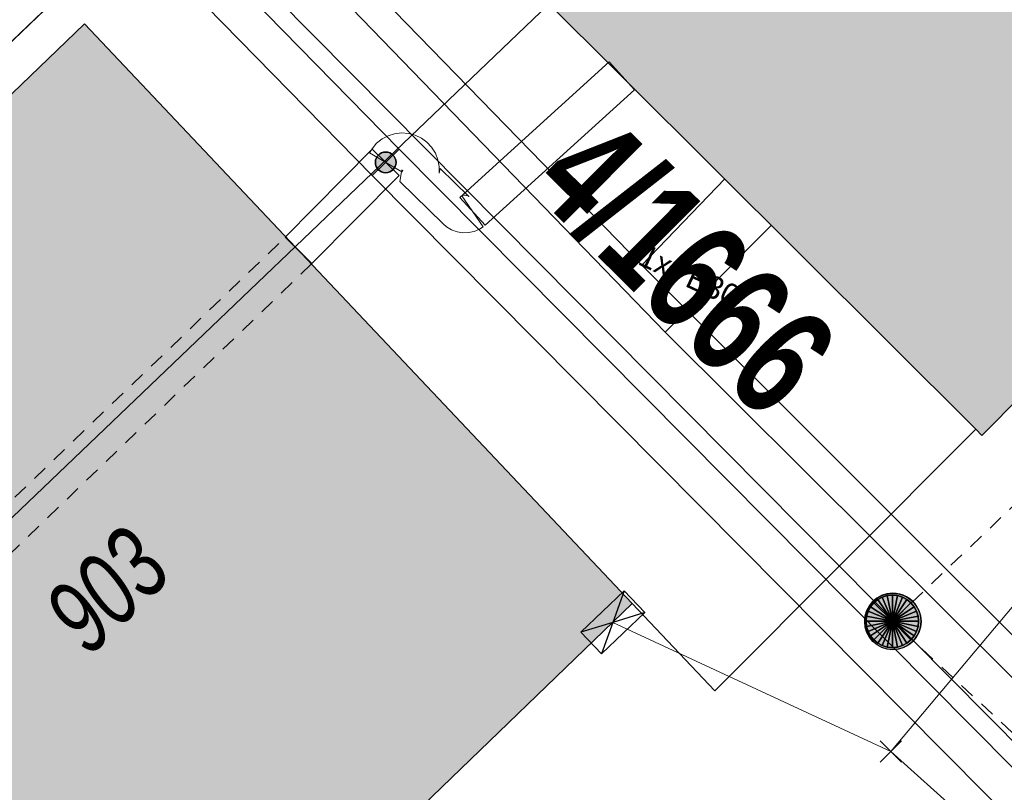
# Model space of a CAD drawing. Header units: metres. Extents: x 2695560 to 2696939, y 1260529 to 1262050.
# Tile 175 of 256: x 2695706 to 2695719, y 1260974 to 1260984. Entities that reach past the tile are written whole.
import ezdxf

# ---------------------------------------------------------------- set-up
doc = ezdxf.new("R2010")
doc.units = ezdxf.units.M
doc.linetypes.add('AUSGEZOGEN', pattern=[0])
doc.linetypes.add('VERDECKT2_S2', pattern=[0.36, 0.2, -0.16])
for name, color, linetype in [('XR$1$AV_Gebäudeflächen (BB)', 7, 'AUSGEZOGEN'), ('XR$1$AV_Grundstück-Nr.', 7, 'AUSGEZOGEN'), ('XR$1$AV_Linien (BB)', 7, 'AUSGEZOGEN'), ('XR$1$AV_Versicherung-Nr.', 7, 'AUSGEZOGEN'), ('XR$1$AW_LK_Schachtdeckel', 24, 'AUSGEZOGEN'), ('XR$1$EW_LK_Knoten', 1, 'AUSGEZOGEN'), ('XR$1$Liegenschaftsgrenzen', 7, 'AUSGEZOGEN'), ('XR$1$PFAW', 255, 'AUSGEZOGEN'), ('XR$1$RAEW', 8, 'AUSGEZOGEN'), ('XR$1$RP_Abstandslinie', 7, 'AUSGEZOGEN')]:
    doc.layers.add(name, color=color, linetype=linetype)
for name, color, linetype, lineweight in [('XR$2$ABW-Linie-R-ungenau', 4, 'VERDECKT2_S2', 18), ('XR$2$ABW-Punkt', 6, 'AUSGEZOGEN', 18), ('XR$2$ELE-LinieFlaeche-genau', 1, 'AUSGEZOGEN', 18), ('XR$2$ELE-LinieFlaeche-ungenau', 1, 'VERDECKT2_S2', 18), ('XR$2$GAS-Linie-genau', 12, 'AUSGEZOGEN', 18), ('XR$2$KOM-Linie-U-genau', 91, 'AUSGEZOGEN', 18), ('XR$2$KOM-Punkt-U', 91, 'AUSGEZOGEN', 18), ('XR$2$WAS-Linie-genau', 5, 'AUSGEZOGEN', 18), ('XR$2$WEI-Text', 59, 'AUSGEZOGEN', 18)]:
    doc.layers.add(name, color=color, linetype=linetype, lineweight=lineweight)
doc.styles.add('ARIAL', font='arial.ttf')
doc.styles.add('TXT', font='txt')

# ---------------------------------------------------------------- blocks, each defined once
blk = doc.blocks.new('BAW2082')
at = {"layer": 'XR$1$PFAW', "transparency": 33554687}
blk.add_hatch(color=7, dxfattribs=at).paths.add_polyline_path([(0.509, -0.003), (0.499, 0.098), (0.469, 0.194), (0.42, 0.283), (0.354, 0.359), (0.274, 0.421), (0.183, 0.466), (0.085, 0.491), (-0.016, 0.496), (-0.116, 0.481), (-0.211, 0.446), (-0.297, 0.392), (-0.37, 0.323), (-0.428, 0.24), (-0.468, 0.147), (-0.488, 0.047), (-0.488, -0.054), (-0.468, -0.153), (-0.428, -0.246), (-0.37, -0.329), (-0.297, -0.398), (-0.211, -0.452), (-0.116, -0.487), (-0.016, -0.502), (0.085, -0.497), (0.183, -0.472), (0.274, -0.427), (0.354, -0.366), (0.42, -0.289), (0.469, -0.2), (0.499, -0.104)])
at = {"transparency": 33554687}
for start, end in [(91.1948, 268.8052), (268.8052, 91.1948)]:
    blk.add_arc((0.01, 0), 0.5, start, end, dxfattribs=at)
at = {"layer": 'XR$1$PFAW', "transparency": 33554687}
blk.add_circle((0.009, -0.003), 0.5, dxfattribs=at)
blk = doc.blocks.new('BEW957')
at = {"layer": 'XR$1$RAEW', "transparency": 33554687}
blk.add_hatch(color=1, dxfattribs=at).paths.add_polyline_path([(-0.5, 0), (-0.497, -0.051), (-0.49, -0.101), (-0.477, -0.15), (-0.459, -0.197), (-0.437, -0.243), (-0.41, -0.286), (-0.379, -0.326), (-0.344, -0.362), (-0.306, -0.395), (-0.264, -0.424), (-0.22, -0.449), (-0.174, -0.469), (-0.125, -0.484), (-0.076, -0.494), (-0.025, -0.499), (0.025, -0.499), (0.076, -0.494), (0.125, -0.484), (0.174, -0.469), (0.22, -0.449), (0.264, -0.424), (0.306, -0.395), (0.344, -0.362), (0.379, -0.326), (0.41, -0.286), (0.437, -0.243), (0.459, -0.197), (0.477, -0.15), (0.49, -0.101), (0.497, -0.051), (0.5, 0), (0.497, 0.051), (0.49, 0.101), (0.477, 0.15), (0.459, 0.197), (0.437, 0.243), (0.41, 0.286), (0.379, 0.326), (0.344, 0.362), (0.306, 0.395), (0.264, 0.424), (0.22, 0.449), (0.174, 0.469), (0.125, 0.484), (0.076, 0.494), (0.025, 0.499), (-0.025, 0.499), (-0.076, 0.494), (-0.125, 0.484), (-0.174, 0.469), (-0.22, 0.449), (-0.264, 0.424), (-0.306, 0.395), (-0.344, 0.362), (-0.379, 0.326), (-0.41, 0.286), (-0.437, 0.243), (-0.459, 0.197), (-0.477, 0.15), (-0.49, 0.101), (-0.497, 0.051)])
at = {"color": 1, "transparency": 33554687}
for start, end in [(90, 180), (0, 90), (180, 270), (270, 0)]:
    blk.add_arc((0, 0), 0.5, start, end, dxfattribs=at)
at = {"layer": 'XR$1$RAEW', "color": 1, "transparency": 33554687}
blk.add_circle((0, 0), 0.5, dxfattribs=at)
blk = doc.blocks.new('KOM-BAUWERK-U')
at = {"layer": 'XR$2$KOM-Punkt-U', "linetype": 'AUSGEZOGEN', "lineweight": 25, "transparency": 33554687}
blk.add_polyline3d([(-400, -200, 2500), (400, -200, 2500), (400, 200, 2500), (-400, 200, 2500)], close=True, dxfattribs=at)
for points in [[(-400, 200, 2500), (0, 0, 2500), (400, -200, 2500)], [(-400, -200, 2500), (0, 0, 2500), (400, 200, 2500)]]:
    blk.add_polyline3d(points, dxfattribs=at)
blk = doc.blocks.new('KOM-UNBEKANNT-U')
at = {"layer": 'XR$2$KOM-Punkt-U', "linetype": 'AUSGEZOGEN', "lineweight": 20, "transparency": 33554687}
for p, q in [((0, 0, 2500), (-141, 141, 2500)), ((0, 0, 2500), (141, 141, 2500)), ((-141, -141, 2500), (0, 0, 2500)), ((141, -141, 2500), (0, 0, 2500))]:
    blk.add_line(p, q, dxfattribs=at)
blk = doc.blocks.new('ABW-KONTROLLSCHACHT')
at = {"layer": 'XR$2$ABW-Punkt', "linetype": 'AUSGEZOGEN', "lineweight": 25, "transparency": 33554687}
for points in [[(-194, 291, 2500), (0, 0, 2500), (-247, 247, 2500)], [(-194, 291), (0, 0), (-247, 247)], [(-194, 291, 2500), (-194, 291), (-247, 247), (-247, 247, 2500)], [(-134, 323, 2500), (0, 0, 2500), (-194, 291, 2500)], [(-134, 323), (0, 0), (-194, 291)], [(-134, 323, 2500), (-134, 323), (-194, 291), (-194, 291, 2500)], [(-68, 343, 2500), (0, 0, 2500), (-134, 323, 2500)], [(-68, 343), (0, 0), (-134, 323)], [(-68, 343, 2500), (-68, 343), (-134, 323), (-134, 323, 2500)], [(0, 350, 2500), (0, 0, 2500), (-68, 343, 2500)], [(0, 350), (0, 0), (-68, 343)], [(0, 350, 2500), (0, 350), (-68, 343), (-68, 343, 2500)], [(68, 343, 2500), (0, 0, 2500), (0, 350, 2500)], [(68, 343), (0, 0), (0, 350)], [(68, 343, 2500), (68, 343), (0, 350), (0, 350, 2500)], [(134, 323, 2500), (0, 0, 2500), (68, 343, 2500)], [(134, 323), (0, 0), (68, 343)], [(194, 291, 2500), (0, 0, 2500), (134, 323, 2500)], [(194, 291), (0, 0), (134, 323)], [(247, 247, 2500), (0, 0, 2500), (194, 291, 2500)], [(247, 247), (0, 0), (194, 291)], [(134, 323, 2500), (134, 323), (68, 343), (68, 343, 2500)], [(194, 291, 2500), (194, 291), (134, 323), (134, 323, 2500)], [(247, 247, 2500), (247, 247), (194, 291), (194, 291, 2500)], [(-323, 134, 2500), (0, 0, 2500), (-343, 68, 2500)], [(-323, 134), (0, 0), (-343, 68)], [(-323, 134, 2500), (-323, 134), (-343, 68), (-343, 68, 2500)], [(-291, 194, 2500), (0, 0, 2500), (-323, 134, 2500)], [(-291, 194), (0, 0), (-323, 134)], [(-291, 194, 2500), (-291, 194), (-323, 134), (-323, 134, 2500)], [(-247, 247, 2500), (0, 0, 2500), (-291, 194, 2500)], [(-247, 247), (0, 0), (-291, 194)], [(-247, 247, 2500), (-247, 247), (-291, 194), (-291, 194, 2500)], [(291, 194, 2500), (0, 0, 2500), (247, 247, 2500)], [(291, 194), (0, 0), (247, 247)], [(323, 134, 2500), (0, 0, 2500), (291, 194, 2500)], [(323, 134), (0, 0), (291, 194)], [(343, 68, 2500), (0, 0, 2500), (323, 134, 2500)], [(343, 68), (0, 0), (323, 134)], [(291, 194, 2500), (291, 194), (247, 247), (247, 247, 2500)], [(323, 134, 2500), (323, 134), (291, 194), (291, 194, 2500)], [(343, 68, 2500), (343, 68), (323, 134), (323, 134, 2500)], [(-343, 68, 2500), (0, 0, 2500), (-350, 0, 2500)], [(-343, 68), (0, 0), (-350, 0)], [(-343, 68, 2500), (-343, 68), (-350, 0), (-350, 0, 2500)], [(-350, 0, 2500), (0, 0, 2500), (-343, -68, 2500)], [(-350, 0), (0, 0), (-343, -68)], [(-343, -68, 2500), (0, 0, 2500), (-323, -134, 2500)], [(-343, -68), (0, 0), (-323, -134)], [(-323, -134, 2500), (0, 0, 2500), (-291, -194, 2500)], [(-323, -134), (0, 0), (-291, -194)], [(-291, -194, 2500), (0, 0, 2500), (-247, -247, 2500)], [(-291, -194), (0, 0), (-247, -247)], [(-247, -247, 2500), (0, 0, 2500), (-194, -291, 2500)], [(-247, -247), (0, 0), (-194, -291)], [(-194, -291, 2500), (0, 0, 2500), (-134, -323, 2500)], [(-194, -291), (0, 0), (-134, -323)], [(-134, -323, 2500), (0, 0, 2500), (-68, -343, 2500)], [(-134, -323), (0, 0), (-68, -343)], [(-68, -343, 2500), (0, 0, 2500), (0, -350, 2500)], [(-68, -343), (0, 0), (0, -350)], [(350, 0, 2500), (0, 0, 2500), (343, 68, 2500)], [(350, 0), (0, 0), (343, 68)], [(0, -350, 2500), (0, 0, 2500), (68, -343, 2500)], [(68, -343, 2500), (0, 0, 2500), (134, -323, 2500)], [(134, -323, 2500), (0, 0, 2500), (194, -291, 2500)], [(194, -291, 2500), (0, 0, 2500), (247, -247, 2500)], [(247, -247, 2500), (0, 0, 2500), (291, -194, 2500)], [(291, -194, 2500), (0, 0, 2500), (323, -134, 2500)], [(323, -134, 2500), (0, 0, 2500), (343, -68, 2500)], [(343, -68, 2500), (0, 0, 2500), (350, 0, 2500)], [(0, -350), (0, 0), (68, -343)], [(68, -343), (0, 0), (134, -323)], [(134, -323), (0, 0), (194, -291)], [(194, -291), (0, 0), (247, -247)], [(247, -247), (0, 0), (291, -194)], [(291, -194), (0, 0), (323, -134)], [(323, -134), (0, 0), (343, -68)], [(343, -68), (0, 0), (350, 0)], [(350, 0, 2500), (350, 0), (343, 68), (343, 68, 2500)], [(-350, 0, 2500), (-350, 0), (-343, -68), (-343, -68, 2500)], [(-343, -68, 2500), (-343, -68), (-323, -134), (-323, -134, 2500)], [(323, -134, 2500), (323, -134), (343, -68), (343, -68, 2500)], [(343, -68, 2500), (343, -68), (350, 0), (350, 0, 2500)], [(-323, -134, 2500), (-323, -134), (-291, -194), (-291, -194, 2500)], [(-291, -194, 2500), (-291, -194), (-247, -247), (-247, -247, 2500)], [(-247, -247, 2500), (-247, -247), (-194, -291), (-194, -291, 2500)], [(194, -291, 2500), (194, -291), (247, -247), (247, -247, 2500)], [(247, -247, 2500), (247, -247), (291, -194), (291, -194, 2500)], [(291, -194, 2500), (291, -194), (323, -134), (323, -134, 2500)], [(-194, -291, 2500), (-194, -291), (-134, -323), (-134, -323, 2500)], [(-134, -323, 2500), (-134, -323), (-68, -343), (-68, -343, 2500)], [(-68, -343, 2500), (-68, -343), (0, -350), (0, -350, 2500)], [(0, -350, 2500), (0, -350), (68, -343), (68, -343, 2500)], [(68, -343, 2500), (68, -343), (134, -323), (134, -323, 2500)], [(134, -323, 2500), (134, -323), (194, -291), (194, -291, 2500)]]:
    blk.add_3dface(points, dxfattribs=at)
blk = doc.blocks.new('ABW-DECKEL')
at = {"layer": 'XR$2$ABW-Punkt', "linetype": 'AUSGEZOGEN', "lineweight": 25, "transparency": 33554687}
for points in [[(-194, 291, 2500), (0, 0, 2500), (-247, 247, 2500)], [(-194, 291), (0, 0), (-247, 247)], [(-194, 291, 2500), (-194, 291), (-247, 247), (-247, 247, 2500)], [(-134, 323, 2500), (0, 0, 2500), (-194, 291, 2500)], [(-134, 323), (0, 0), (-194, 291)], [(-134, 323, 2500), (-134, 323), (-194, 291), (-194, 291, 2500)], [(-68, 343, 2500), (0, 0, 2500), (-134, 323, 2500)], [(-68, 343), (0, 0), (-134, 323)], [(-68, 343, 2500), (-68, 343), (-134, 323), (-134, 323, 2500)], [(0, 350, 2500), (0, 0, 2500), (-68, 343, 2500)], [(0, 350), (0, 0), (-68, 343)], [(0, 350, 2500), (0, 350), (-68, 343), (-68, 343, 2500)], [(68, 343, 2500), (0, 0, 2500), (0, 350, 2500)], [(68, 343), (0, 0), (0, 350)], [(68, 343, 2500), (68, 343), (0, 350), (0, 350, 2500)], [(134, 323, 2500), (0, 0, 2500), (68, 343, 2500)], [(134, 323), (0, 0), (68, 343)], [(194, 291, 2500), (0, 0, 2500), (134, 323, 2500)], [(194, 291), (0, 0), (134, 323)], [(247, 247, 2500), (0, 0, 2500), (194, 291, 2500)], [(247, 247), (0, 0), (194, 291)], [(134, 323, 2500), (134, 323), (68, 343), (68, 343, 2500)], [(194, 291, 2500), (194, 291), (134, 323), (134, 323, 2500)], [(247, 247, 2500), (247, 247), (194, 291), (194, 291, 2500)], [(-323, 134, 2500), (0, 0, 2500), (-343, 68, 2500)], [(-323, 134), (0, 0), (-343, 68)], [(-323, 134, 2500), (-323, 134), (-343, 68), (-343, 68, 2500)], [(-291, 194, 2500), (0, 0, 2500), (-323, 134, 2500)], [(-291, 194), (0, 0), (-323, 134)], [(-291, 194, 2500), (-291, 194), (-323, 134), (-323, 134, 2500)], [(-247, 247, 2500), (0, 0, 2500), (-291, 194, 2500)], [(-247, 247), (0, 0), (-291, 194)], [(-247, 247, 2500), (-247, 247), (-291, 194), (-291, 194, 2500)], [(291, 194, 2500), (0, 0, 2500), (247, 247, 2500)], [(291, 194), (0, 0), (247, 247)], [(323, 134, 2500), (0, 0, 2500), (291, 194, 2500)], [(323, 134), (0, 0), (291, 194)], [(343, 68, 2500), (0, 0, 2500), (323, 134, 2500)], [(343, 68), (0, 0), (323, 134)], [(291, 194, 2500), (291, 194), (247, 247), (247, 247, 2500)], [(323, 134, 2500), (323, 134), (291, 194), (291, 194, 2500)], [(343, 68, 2500), (343, 68), (323, 134), (323, 134, 2500)], [(-343, 68, 2500), (0, 0, 2500), (-350, 0, 2500)], [(-343, 68), (0, 0), (-350, 0)], [(-343, 68, 2500), (-343, 68), (-350, 0), (-350, 0, 2500)], [(-350, 0, 2500), (0, 0, 2500), (-343, -68, 2500)], [(-350, 0), (0, 0), (-343, -68)], [(-343, -68, 2500), (0, 0, 2500), (-323, -134, 2500)], [(-343, -68), (0, 0), (-323, -134)], [(-323, -134, 2500), (0, 0, 2500), (-291, -194, 2500)], [(-323, -134), (0, 0), (-291, -194)], [(-291, -194, 2500), (0, 0, 2500), (-247, -247, 2500)], [(-291, -194), (0, 0), (-247, -247)], [(-247, -247, 2500), (0, 0, 2500), (-194, -291, 2500)], [(-247, -247), (0, 0), (-194, -291)], [(-194, -291, 2500), (0, 0, 2500), (-134, -323, 2500)], [(-194, -291), (0, 0), (-134, -323)], [(-134, -323, 2500), (0, 0, 2500), (-68, -343, 2500)], [(-134, -323), (0, 0), (-68, -343)], [(-68, -343, 2500), (0, 0, 2500), (0, -350, 2500)], [(-68, -343), (0, 0), (0, -350)], [(350, 0, 2500), (0, 0, 2500), (343, 68, 2500)], [(350, 0), (0, 0), (343, 68)], [(0, -350, 2500), (0, 0, 2500), (68, -343, 2500)], [(68, -343, 2500), (0, 0, 2500), (134, -323, 2500)], [(134, -323, 2500), (0, 0, 2500), (194, -291, 2500)], [(194, -291, 2500), (0, 0, 2500), (247, -247, 2500)], [(247, -247, 2500), (0, 0, 2500), (291, -194, 2500)], [(291, -194, 2500), (0, 0, 2500), (323, -134, 2500)], [(323, -134, 2500), (0, 0, 2500), (343, -68, 2500)], [(343, -68, 2500), (0, 0, 2500), (350, 0, 2500)], [(0, -350), (0, 0), (68, -343)], [(68, -343), (0, 0), (134, -323)], [(134, -323), (0, 0), (194, -291)], [(194, -291), (0, 0), (247, -247)], [(247, -247), (0, 0), (291, -194)], [(291, -194), (0, 0), (323, -134)], [(323, -134), (0, 0), (343, -68)], [(343, -68), (0, 0), (350, 0)], [(350, 0, 2500), (350, 0), (343, 68), (343, 68, 2500)], [(-350, 0, 2500), (-350, 0), (-343, -68), (-343, -68, 2500)], [(-343, -68, 2500), (-343, -68), (-323, -134), (-323, -134, 2500)], [(323, -134, 2500), (323, -134), (343, -68), (343, -68, 2500)], [(343, -68, 2500), (343, -68), (350, 0), (350, 0, 2500)], [(-323, -134, 2500), (-323, -134), (-291, -194), (-291, -194, 2500)], [(-291, -194, 2500), (-291, -194), (-247, -247), (-247, -247, 2500)], [(-247, -247, 2500), (-247, -247), (-194, -291), (-194, -291, 2500)], [(194, -291, 2500), (194, -291), (247, -247), (247, -247, 2500)], [(247, -247, 2500), (247, -247), (291, -194), (291, -194, 2500)], [(291, -194, 2500), (291, -194), (323, -134), (323, -134, 2500)], [(-194, -291, 2500), (-194, -291), (-134, -323), (-134, -323, 2500)], [(-134, -323, 2500), (-134, -323), (-68, -343), (-68, -343, 2500)], [(-68, -343, 2500), (-68, -343), (0, -350), (0, -350, 2500)], [(0, -350, 2500), (0, -350), (68, -343), (68, -343, 2500)], [(68, -343, 2500), (68, -343), (134, -323), (134, -323, 2500)], [(134, -323, 2500), (134, -323), (194, -291), (194, -291, 2500)]]:
    blk.add_3dface(points, dxfattribs=at)

msp = doc.modelspace()

# ---------------------------------------------------------------- hatches: boundary and pattern name
at = {"layer": 'XR$1$AV_Gebäudeflächen (BB)', "true_color": 0xd2d2d2, "transparency": 33554687}
for points in [[(2695710.275, 1260987.218), (2695710.217, 1260987.16), (2695718.38, 1260979.014), (2695718.463, 1260978.931), (2695721.174, 1260981.665), (2695722.131, 1260980.709), (2695724.818, 1260983.458), (2695723.879, 1260984.392), (2695726.578, 1260987.114), (2695718.365, 1260995.325)], [(2695699.412, 1260977.582), (2695706.864, 1260970.001), (2695713.805, 1260976.69), (2695706.506, 1260984.418)]]:
    msp.add_hatch(color=254, dxfattribs=at).paths.add_polyline_path(points)

# ---------------------------------------------------------------- linework, layer by layer
at = {"layer": 'XR$1$AV_Linien (BB)', "color": 7, "linetype": 'AUSGEZOGEN', "transparency": 33554687}
msp.add_line((2695713.805, 1260976.69), (2695706.864, 1260970.001), dxfattribs=at)
for points in [[(2695718.38, 1260979.014), (2695718.463, 1260978.931), (2695721.174, 1260981.665), (2695722.131, 1260980.709), (2695724.818, 1260983.458), (2695723.879, 1260984.392), (2695726.578, 1260987.114), (2695718.365, 1260995.325), (2695710.275, 1260987.218)], [(2695692.67, 1260971.8), (2695699.04, 1260977.96), (2695707.64, 1260986.2), (2695709.495, 1260987.995)], [(2695710.275, 1260987.218), (2695710.217, 1260987.16), (2695718.38, 1260979.014)], [(2695699.412, 1260977.582), (2695706.506, 1260984.418), (2695713.805, 1260976.69)], [(2695713.805, 1260976.69), (2695714.907, 1260975.524), (2695718.38, 1260979.014)]]:
    msp.add_lwpolyline(points, dxfattribs=at)
at = {"layer": 'XR$1$Liegenschaftsgrenzen', "color": 7, "linetype": 'AUSGEZOGEN', "transparency": 33554687}
for p, q in [((2695699.04, 1260977.96), (2695707.64, 1260986.2)), ((2695707.64, 1260986.2), (2695719.04, 1260974.69))]:
    msp.add_line(p, q, dxfattribs=at)
at = {"layer": 'XR$1$RP_Abstandslinie', "color": 7, "linetype": 'AUSGEZOGEN', "transparency": 33554687}
msp.add_line((2695722.618, 1260994.181), (2695696.61, 1260969.29), dxfattribs=at)
at = {"layer": 'XR$2$ABW-Linie-R-ungenau', "linetype": 'VERDECKT2_S2', "transparency": 33554687}
msp.add_line((2695731.03, 1260963.732), (2695717.271, 1260976.447), dxfattribs=at)
msp.add_lwpolyline([(2695717.27, 1260976.453), (2695720.224, 1260979.275), (2695720.301, 1260979.725)], dxfattribs=at)
at = {"layer": 'XR$2$ELE-LinieFlaeche-genau', "linetype": 'AUSGEZOGEN', "transparency": 33554687}
for points in [[(2695710.341, 1260982.395), (2695706.363, 1260986.461), (2695706.721, 1260986.811), (2695710.699, 1260982.745), (2695710.341, 1260982.395)], [(2695711.508, 1260982.104), (2695713.499, 1260983.909), (2695713.835, 1260983.539), (2695711.844, 1260981.734), (2695711.508, 1260982.104)], [(2695710.305, 1260982.697), (2695710.338, 1260982.753), (2695710.397, 1260982.825), (2695710.472, 1260982.883), (2695710.551, 1260982.924), (2695710.638, 1260982.953), (2695710.732, 1260982.963), (2695710.824, 1260982.957), (2695710.914, 1260982.932), (2695710.996, 1260982.892), (2695711.07, 1260982.839), (2695711.132, 1260982.771), (2695711.183, 1260982.694), (2695711.216, 1260982.606), (2695711.234, 1260982.517), (2695711.234, 1260982.425), (2695711.245, 1260982.489), (2695711.629, 1260982.116), (2695711.631, 1260982.115), (2695711.615, 1260982.125), (2695711.597, 1260982.131), (2695711.581, 1260982.134), (2695711.564, 1260982.133), (2695711.548, 1260982.13), (2695711.53, 1260982.122), (2695711.535, 1260982.126), (2695711.817, 1260981.712), (2695711.772, 1260981.682), (2695711.698, 1260981.65), (2695711.624, 1260981.635), (2695711.547, 1260981.632), (2695711.471, 1260981.645), (2695711.397, 1260981.671), (2695711.329, 1260981.713), (2695711.287, 1260981.752), (2695710.707, 1260982.315), (2695710.734, 1260982.469), (2695710.734, 1260982.467), (2695710.734, 1260982.468), (2695710.735, 1260982.464), (2695710.736, 1260982.463), (2695710.736, 1260982.463), (2695710.738, 1260982.462), (2695710.738, 1260982.462), (2695710.74, 1260982.461), (2695710.742, 1260982.461), (2695710.744, 1260982.461), (2695710.745, 1260982.462), (2695710.744, 1260982.461), (2695710.747, 1260982.463), (2695710.748, 1260982.465), (2695710.735, 1260982.443), (2695710.305, 1260982.697)], [(2695709.182, 1260981.573), (2695710.342, 1260982.746), (2695710.698, 1260982.394), (2695709.538, 1260981.221), (2695709.182, 1260981.573)], [(2695719.565, 1260973.534), (2695719.519, 1260973.507), (2695719.446, 1260973.483), (2695719.375, 1260973.472), (2695719.301, 1260973.475), (2695719.226, 1260973.492), (2695719.155, 1260973.524), (2695719.093, 1260973.567), (2695719.059, 1260973.604), (2695710.342, 1260982.394), (2695710.698, 1260982.746), (2695719.417, 1260973.952), (2695719.421, 1260973.949), (2695719.405, 1260973.96), (2695719.386, 1260973.968), (2695719.365, 1260973.973), (2695719.347, 1260973.974), (2695719.33, 1260973.971), (2695719.311, 1260973.965), (2695719.313, 1260973.966), (2695719.565, 1260973.534)]]:
    msp.add_lwpolyline(points, close=True, dxfattribs=at)
at = {"layer": 'XR$2$ELE-LinieFlaeche-ungenau', "linetype": 'VERDECKT2_S2', "transparency": 33554687}
msp.add_lwpolyline([(2695700.392, 1260973.115), (2695709.187, 1260981.577), (2695709.533, 1260981.217), (2695700.738, 1260972.755), (2695700.392, 1260973.115)], close=True, dxfattribs=at)
at = {"layer": 'XR$2$GAS-Linie-genau', "linetype": 'AUSGEZOGEN', "transparency": 33554687}
for p, q in [((2695709.533, 1260985.723), (2695713.933, 1260981.198)), ((2695713.933, 1260981.198), (2695715.036, 1260982.351))]:
    msp.add_line(p, q, dxfattribs=at)
msp.add_lwpolyline([(2695713.933, 1260981.198), (2695722.621, 1260972.517), (2695722.837, 1260972.709)], dxfattribs=at)
at = {"layer": 'XR$2$KOM-Linie-U-genau', "linetype": 'AUSGEZOGEN', "transparency": 33554687}
for p, q in [((2695717.25, 1260974.717), (2695720.377, 1260978.448)), ((2695717.25, 1260974.717), (2695713.545, 1260976.439)), ((2695726.262, 1260966.609), (2695717.25, 1260974.717))]:
    msp.add_line(p, q, dxfattribs=at)
at = {"layer": 'XR$2$WAS-Linie-genau', "linetype": 'AUSGEZOGEN', "transparency": 33554687}
for p, q in [((2695709.465, 1260985.248), (2695714.242, 1260980.306)), ((2695714.242, 1260980.306), (2695715.657, 1260981.731))]:
    msp.add_line(p, q, dxfattribs=at)
msp.add_lwpolyline([(2695714.242, 1260980.306), (2695722.624, 1260971.962), (2695723.102, 1260972.443)], dxfattribs=at)

# ---------------------------------------------------------------- block references
at = {"layer": 'XR$1$AW_LK_Schachtdeckel', "color": 24, "linetype": 'AUSGEZOGEN', "lineweight": -3, "transparency": 33554687, "xscale": 0.7499999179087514, "yscale": 0.7499999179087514}
msp.add_blockref('BAW2082', (2695717.27, 1260976.453), dxfattribs=at)
at = {"layer": 'XR$1$EW_LK_Knoten', "color": 1, "linetype": 'AUSGEZOGEN', "lineweight": -3, "transparency": 33554687, "xscale": 0.2749999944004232, "yscale": 0.2749999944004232}
msp.add_blockref('BEW957', (2695710.52, 1260982.57), dxfattribs=at)
at = {"layer": 'XR$2$ABW-Punkt', "color": 6, "linetype": 'AUSGEZOGEN', "lineweight": 18, "transparency": 33554687, "xscale": 0.001, "yscale": 0.001, "zscale": 0.001, "rotation": 360}
for name in ['ABW-KONTROLLSCHACHT', 'ABW-DECKEL']:
    msp.add_blockref(name, (2695717.27, 1260976.453), dxfattribs=at)
at = {"layer": 'XR$2$KOM-Punkt-U', "color": 91, "linetype": 'AUSGEZOGEN', "lineweight": 18, "transparency": 33554687, "xscale": 0.001, "yscale": 0.001, "zscale": 0.001}
for name, p, rotation in [('KOM-BAUWERK-U', (2695713.545, 1260976.439), 223.6999999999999), ('KOM-UNBEKANNT-U', (2695717.25, 1260974.717), 360)]:
    msp.add_blockref(name, p, dxfattribs=dict(at, rotation=rotation))

# ---------------------------------------------------------------- texts
at = {"layer": 'XR$1$AV_Grundstück-Nr.', "color": 7, "transparency": 33554687, "insert": (2695714.506, 1260981.179), "char_height": 1.48491, "width": 4.98214, "attachment_point": 5, "rotation": 315.2061, "style": 'ARIAL'}
msp.add_mtext('\\A1;{\\fArial|i0|b1;\\H1.484908;\\W0.700000;\\C7;4/1666}\\P', dxfattribs=at)
at = {"layer": 'XR$1$AV_Versicherung-Nr.', "color": 7, "transparency": 33554687, "insert": (2695706.807, 1260976.865), "char_height": 0.96842, "width": 1.93301, "attachment_point": 5, "rotation": 43.9371, "style": 'ARIAL'}
msp.add_mtext('\\A1;{\\fArial|i1|b0;\\H0.968418;\\W0.700000;\\C7;903}\\P', dxfattribs=at)
at = {"layer": 'XR$2$WEI-Text', "transparency": 33554687, "insert": (2695713.865, 1260981.213), "char_height": 0.3, "width": 1.76905, "attachment_point": 7, "rotation": 335.1, "style": 'TXT'}
msp.add_mtext('\\W1.00;1xPE30', dxfattribs=at)

doc.saveas('drawing.dxf')
